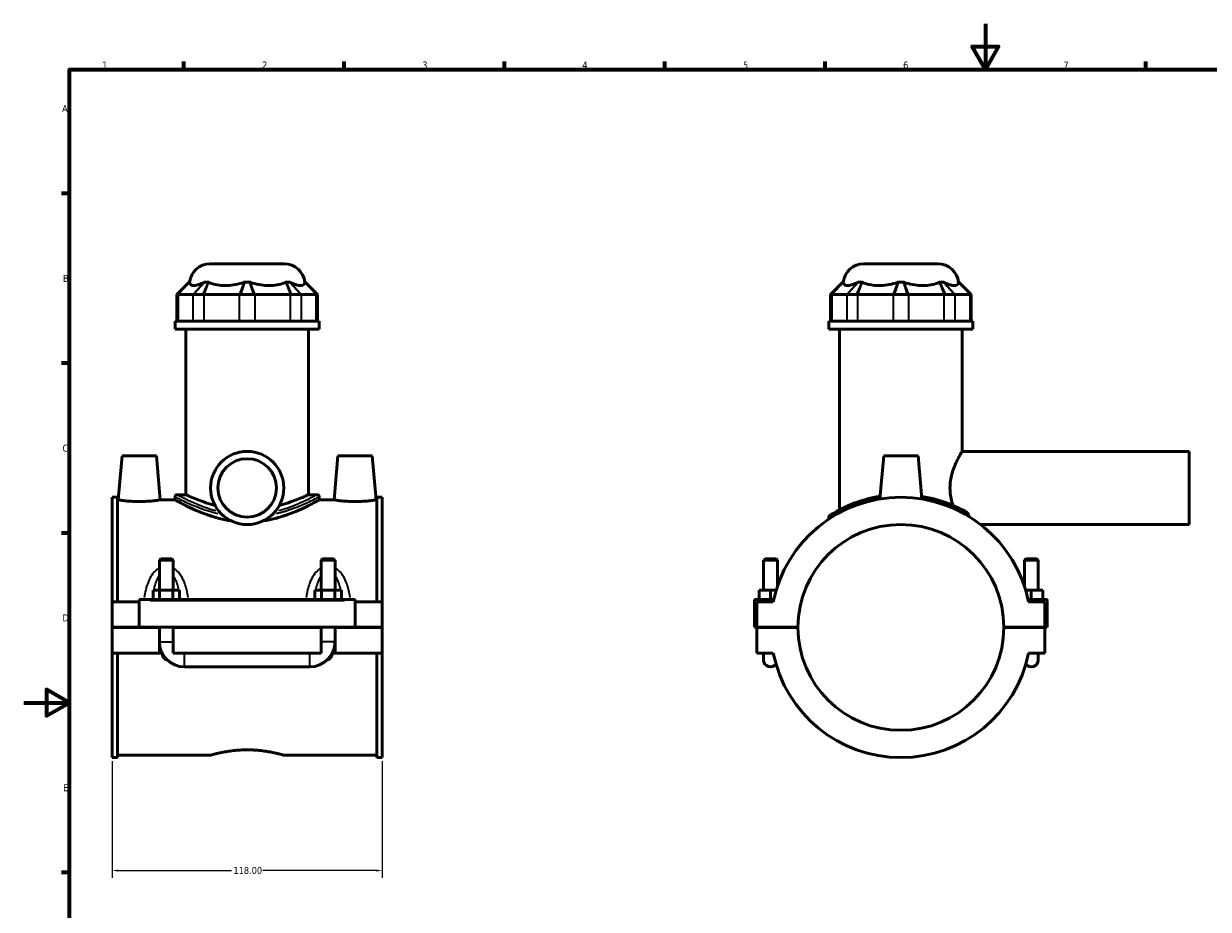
# Model space of a CAD drawing. Header units: millimetres. Extents: x 0 to 898, y -421 to 956.
# Tile 4 of 7: x 0 to 518, y 207 to 594. Entities that reach past the tile are written whole.
import ezdxf

# ---------------------------------------------------------------- set-up
doc = ezdxf.new("R2010")
doc.units = ezdxf.units.MM
for name, color, linetype, lineweight in [('Border (ANSI)', 7, 'Continuous', 70), ('Dimension (ANSI)', 7, 'Continuous', 25), ('Visible (ANSI)', 7, 'Continuous', 50), ('Visible Narrow (ANSI)', 7, 'Continuous', 35)]:
    doc.layers.add(name, color=color, linetype=linetype, lineweight=lineweight)
doc.styles.add('Note Text (ANSI)', font='tahoma.ttf')
doc.dimstyles.new('Default - mm (ANSI)', dxfattribs={"dimtxt": 3.048, "dimasz": 2.5, "dimexe": 3.175, "dimexo": 1.6002, "dimgap": 0.8, "dimtad": 0, "dimtoh": 1, "dimrnd": 1e-08, "dimzin": 4, "dimdsep": 46, "dimtxsty": 'Note Text (ANSI)', "dimcen": 0.09, "dimdle": 10, "dimclrd": 256, "dimclre": 256, "dimclrt": 230, "dimadec": 1, "dimazin": 1, "dimtfac": 1, "dimtofl": 0, "dimtmove": 0, "dimatfit": 3, "dimfxl": 1, "dimtolj": 1, "dimtzin": 4, "dimlwd": -1, "dimlwe": -1, "dimarcsym": 0})

# ---------------------------------------------------------------- blocks, each defined once
blk = doc.blocks.new('Borders Default Border')
at = {"layer": 'Border (ANSI)'}
for p, q in [((70.08, 574), (70.08, 577.45)), ((140.17, 574), (140.17, 577.45)), ((210.25, 574), (210.25, 577.45)), ((280.33, 574), (280.33, 577.45)), ((350.42, 574), (350.42, 577.45)), ((490.58, 574), (490.58, 577.45)), ((20, 519.75), (16.55, 519.75)), ((20, 445.5), (16.55, 445.5)), ((20, 371.25), (16.55, 371.25)), ((20, 222.75), (16.55, 222.75))]:
    blk.add_line(p, q, dxfattribs=at)
at = {"layer": 'Border (ANSI)', "flags": 128}
for points in [[(420.5, 594), (420.5, 574), (414.73, 584), (426.27, 584), (420.5, 574)], [(20, 20), (20, 574), (821, 574), (821, 20), (20, 20)], [(0, 297), (20, 297), (10, 302.77), (10, 291.23), (20, 297)]]:
    blk.add_lwpolyline(points, dxfattribs=at)
at = {"layer": 'Border (ANSI)', "color": 230, "true_color": 0xff0080, "char_height": 3.05, "attachment_point": 7, "style": 'Note Text (ANSI)'}
for s, insert in [('1', (34.35, 574.4)), ('2', (104.2, 574.4)), ('3', (174.26, 574.34)), ('4', (244.23, 574.4)), ('5', (314.48, 574.34)), ('6', (384.49, 574.34)), ('7', (454.6, 574.4)), ('A', (16.78, 555.35)), ('B', (17.15, 481.1)), ('C', (16.95, 406.8)), ('D', (16.96, 332.6)), ('E', (17.21, 258.35))]:
    blk.add_mtext(s, dxfattribs=dict(at, insert=insert))
blk = doc.blocks.new('*D8')
at = {"layer": 'Defpoints', "color": 0, "transparency": 16777216}
for p in [(38.72, 273.05), (156.72, 273.05), (156.72, 223.63)]:
    blk.add_point(p, dxfattribs=at)
at = {"layer": 'Dimension (ANSI)', "transparency": 16777216}
for p, q in [((38.72, 271.45), (38.72, 220.45)), ((156.72, 271.45), (156.72, 220.45)), ((41.22, 223.63), (90.88, 223.63)), ((154.22, 223.63), (104.56, 223.63))]:
    blk.add_line(p, q, dxfattribs=at)
for points in [[(41.22, 224.05), (41.22, 223.21), (38.72, 223.63)], [(154.22, 224.05), (154.22, 223.21), (156.72, 223.63)]]:
    blk.add_solid(points, dxfattribs=at)
at = {"layer": 'Dimension (ANSI)', "color": 230, "true_color": 0xff0080, "transparency": 16777216, "insert": (91.68, 225.22), "char_height": 3.048, "attachment_point": 1, "style": 'Note Text (ANSI)'}
blk.add_mtext('\\A1;118.00', dxfattribs=at)

msp = doc.modelspace()

# ---------------------------------------------------------------- linework, layer by layer
at = {"layer": 'Visible (ANSI)'}
for p, q in [((81.457, 488.965), (113.973, 488.965)), ((367.273, 488.965), (399.789, 488.965)), ((72.357, 480.985), (66.957, 475.585)), ((72.357, 480.985), (72.541, 480.985)), ((79.111, 480.985), (80.718, 480.985)), ((96.579, 480.985), (98.852, 480.985)), ((114.713, 480.985), (116.32, 480.985)), ((122.89, 480.985), (123.074, 480.985)), ((123.074, 480.985), (128.474, 475.585)), ((358.173, 480.985), (352.773, 475.585)), ((358.173, 480.985), (358.357, 480.985)), ((364.927, 480.985), (366.534, 480.985)), ((382.395, 480.985), (384.668, 480.985)), ((400.529, 480.985), (402.136, 480.985)), ((408.706, 480.985), (408.89, 480.985)), ((408.89, 480.985), (414.29, 475.585)), ((67.417, 475.585), (66.957, 475.585)), ((66.957, 475.585), (66.957, 463.885)), ((67.642, 475.585), (74.015, 475.585)), ((78.3, 475.585), (74.282, 475.585)), ((78.886, 475.585), (94.271, 475.585)), ((100.557, 475.585), (94.874, 475.585)), ((101.159, 475.585), (116.545, 475.585)), ((121.148, 475.585), (117.13, 475.585)), ((121.416, 475.585), (127.789, 475.585)), ((128.474, 475.585), (128.013, 475.585)), ((128.474, 475.585), (128.474, 463.885)), ((353.233, 475.585), (352.773, 475.585)), ((352.773, 475.585), (352.773, 463.885)), ((353.458, 475.585), (359.831, 475.585)), ((364.116, 475.585), (360.098, 475.585)), ((364.702, 475.585), (380.087, 475.585)), ((386.373, 475.585), (380.69, 475.585)), ((386.975, 475.585), (402.361, 475.585)), ((406.964, 475.585), (402.946, 475.585)), ((407.232, 475.585), (413.605, 475.585)), ((414.29, 475.585), (413.829, 475.585)), ((414.29, 475.585), (414.29, 463.885)), ((129.215, 463.885), (66.215, 463.885)), ((66.215, 460.465), (66.215, 463.885)), ((129.215, 460.465), (129.215, 463.885)), ((415.031, 463.885), (352.031, 463.885)), ((352.031, 460.465), (352.031, 463.885)), ((415.031, 460.465), (415.031, 463.885)), ((129.215, 460.465), (66.215, 460.465)), ((70.94, 387.997), (70.94, 460.465)), ((124.49, 387.997), (124.49, 460.465)), ((415.031, 460.465), (352.031, 460.465)), ((356.756, 381.451), (356.756, 460.465)), ((410.306, 406.965), (410.306, 460.465)), ((43.015, 404.965), (41.336, 385.765)), ((58.015, 404.965), (43.015, 404.965)), ((58.015, 404.965), (59.695, 385.765)), ((137.415, 404.965), (135.736, 385.765)), ((137.415, 404.965), (152.415, 404.965)), ((152.415, 404.965), (154.095, 385.765)), ((376.031, 404.965), (374.384, 386.142)), ((391.031, 404.965), (376.031, 404.965)), ((391.031, 404.965), (392.678, 386.142)), ((410.306, 406.965), (509.531, 406.965)), ((509.531, 374.965), (509.531, 406.965)), ((38.715, 386.881), (38.715, 341.215)), ((38.715, 386.881), (41.075, 386.881)), ((41.075, 341.215), (41.075, 386.881)), ((41.336, 385.765), (41.075, 385.765)), ((66.215, 385.765), (59.695, 385.765)), ((66.215, 387.097), (66.215, 385.765)), ((67.115, 387.997), (70.94, 387.997)), ((124.49, 387.997), (128.315, 387.997)), ((129.215, 387.097), (129.215, 385.765)), ((135.736, 385.765), (129.215, 385.765)), ((154.355, 385.765), (154.095, 385.765)), ((154.355, 341.215), (154.355, 386.881)), ((154.355, 386.881), (156.715, 386.881)), ((156.715, 386.881), (156.715, 341.215)), ((352.031, 378.212), (352.031, 377.37)), ((418.38, 374.965), (509.531, 374.965)), ((59.915, 360.015), (59.315, 359.415)), ((65.315, 359.415), (59.315, 359.415)), ((59.315, 359.415), (59.315, 346.215)), ((59.915, 360.015), (64.715, 360.015)), ((64.715, 360.015), (65.315, 359.415)), ((65.315, 359.415), (65.315, 346.215)), ((130.715, 360.015), (130.115, 359.415)), ((136.115, 359.415), (130.115, 359.415)), ((130.115, 346.215), (130.115, 359.415)), ((130.715, 360.015), (135.515, 360.015)), ((135.515, 360.015), (136.115, 359.415)), ((136.115, 346.215), (136.115, 359.415)), ((324.131, 360.015), (323.531, 359.415)), ((323.531, 359.415), (329.531, 359.415)), ((323.531, 346.215), (323.531, 359.415)), ((328.931, 360.015), (324.131, 360.015)), ((328.931, 360.015), (329.531, 359.415)), ((329.531, 347.95), (329.531, 359.415)), ((438.131, 360.015), (437.531, 359.415)), ((443.531, 359.415), (437.531, 359.415)), ((437.531, 359.415), (437.531, 347.95)), ((438.131, 360.015), (442.931, 360.015)), ((442.931, 360.015), (443.531, 359.415)), ((443.531, 359.415), (443.531, 346.215)), ((50.515, 341.715), (50.515, 342.215)), ((144.915, 342.215), (50.515, 342.215)), ((56.542, 342.215), (56.542, 346.215)), ((56.542, 346.215), (59.429, 346.215)), ((59.429, 342.215), (59.429, 346.215)), ((59.429, 346.215), (65.202, 346.215)), ((65.202, 342.215), (65.202, 346.215)), ((65.202, 346.215), (68.089, 346.215)), ((68.089, 342.215), (68.089, 346.215)), ((127.342, 346.215), (130.229, 346.215)), ((127.342, 342.215), (127.342, 346.215)), ((130.229, 342.215), (130.229, 346.215)), ((130.229, 346.215), (136.002, 346.215)), ((136.002, 342.215), (136.002, 346.215)), ((136.002, 346.215), (138.889, 346.215)), ((138.889, 342.215), (138.889, 346.215)), ((144.915, 342.215), (144.915, 341.715)), ((319.531, 342.215), (327.949, 342.215)), ((319.531, 330.015), (319.531, 342.215)), ((326.531, 346.215), (321.531, 346.215)), ((321.531, 342.215), (321.531, 346.215)), ((328.984, 346.215), (326.531, 346.215)), ((326.531, 342.215), (326.531, 346.215)), ((438.078, 346.215), (440.531, 346.215)), ((447.031, 342.215), (439.113, 342.215)), ((440.531, 342.215), (440.531, 346.215)), ((440.531, 346.215), (445.531, 346.215)), ((445.531, 342.215), (445.531, 346.215)), ((50.515, 341.215), (38.715, 341.215)), ((38.715, 330.015), (38.715, 341.215)), ((50.515, 330.015), (50.515, 341.715)), ((144.915, 341.715), (144.915, 330.015)), ((156.715, 341.215), (144.915, 341.215)), ((156.715, 341.215), (156.715, 330.015)), ((327.738, 341.215), (320.531, 341.215)), ((320.531, 341.215), (320.531, 330.015)), ((446.531, 341.215), (439.324, 341.215)), ((446.531, 330.015), (446.531, 341.215)), ((447.531, 330.015), (447.531, 341.715)), ((38.715, 330.015), (50.515, 330.015)), ((38.715, 318.715), (38.715, 329.915)), ((59.315, 329.915), (38.715, 329.915)), ((144.915, 330.015), (50.515, 330.015)), ((59.315, 330.015), (59.315, 329.915)), ((59.315, 318.715), (59.315, 329.915)), ((65.315, 330.015), (65.315, 329.915)), ((65.315, 329.915), (65.315, 318.715)), ((130.115, 329.915), (65.315, 329.915)), ((130.115, 329.915), (130.115, 330.015)), ((130.115, 318.715), (130.115, 329.915)), ((136.115, 329.915), (136.115, 330.015)), ((136.115, 329.915), (136.115, 318.715)), ((156.715, 329.915), (136.115, 329.915)), ((144.915, 330.015), (156.715, 330.015)), ((156.715, 329.915), (156.715, 318.715)), ((320.531, 330.015), (319.531, 330.015)), ((320.531, 330.015), (338.531, 330.015)), ((320.531, 329.915), (320.531, 318.715)), ((338.531, 329.915), (320.531, 329.915)), ((323.531, 329.915), (323.531, 330.015)), ((329.531, 329.915), (329.531, 330.015)), ((428.531, 330.015), (446.531, 330.015)), ((446.531, 329.915), (428.531, 329.915)), ((437.531, 330.015), (437.531, 329.915)), ((443.531, 330.015), (443.531, 329.915)), ((446.531, 330.015), (447.531, 330.015)), ((446.531, 318.715), (446.531, 329.915)), ((59.315, 318.715), (38.715, 318.715)), ((38.715, 318.715), (38.715, 273.049)), ((41.075, 273.049), (41.075, 318.715)), ((60.415, 318.715), (59.315, 318.715)), ((60.445, 318.715), (60.415, 318.715)), ((60.517, 318.715), (60.445, 318.715)), ((130.115, 318.715), (65.315, 318.715)), ((134.985, 318.715), (134.913, 318.715)), ((135.015, 318.715), (134.985, 318.715)), ((136.115, 318.715), (135.015, 318.715)), ((156.715, 318.715), (136.115, 318.715)), ((154.355, 273.049), (154.355, 318.715)), ((156.715, 318.715), (156.715, 273.049)), ((320.531, 318.715), (327.738, 318.715)), ((323.531, 318.715), (323.531, 315.715)), ((439.324, 318.715), (446.531, 318.715)), ((443.531, 315.715), (443.531, 318.715)), ((70.315, 312.715), (125.115, 312.715)), ((38.715, 273.049), (41.075, 273.049)), ((82.035, 274.165), (41.075, 274.165)), ((154.355, 274.165), (113.395, 274.165)), ((154.355, 273.049), (156.715, 273.049))]:
    msp.add_line(p, q, dxfattribs=at)
for radius in [16, 12.8]:
    msp.add_circle((97.715, 390.965), radius, dxfattribs=at)
for centre, radius, start, end in [((81.457, 479.965), 9, 90, 173.4925), ((113.973, 479.965), 9, 6.5075, 90), ((367.273, 479.965), 9, 90, 173.4925), ((399.789, 479.965), 9, 6.5075, 90), ((67.115, 387.097), 0.9, 90, 180), ((128.315, 387.097), 0.9, 0, 90), ((383.531, 329.965), 56.916, 11.40014, 168.59986), ((352.931, 378.212), 0.9, 122.38473, 180), ((383.531, 329.965), 45, 0.06366, 179.93634), ((447.031, 341.715), 0.5, 0, 90), ((383.531, 329.965), 45, 180.06366, 359.93634), ((70.315, 323.715), 11, 180, 270), ((125.115, 323.715), 11, 270, 0), ((383.531, 329.965), 56.916, 191.40014, 348.59986), ((326.531, 315.715), 3, 180, 322.99024), ((440.531, 315.715), 3, 217.00976, 0)]:
    msp.add_arc(centre, radius, start, end, dxfattribs=at)
for points in [[(72.541, 480.985), (72.542, 480.957), (72.543, 480.926), (72.545, 480.892)], [(78.918, 480.892), (78.981, 480.926), (79.046, 480.957), (79.111, 480.985)], [(80.718, 480.985), (80.784, 480.957), (80.85, 480.926), (80.916, 480.892)], [(96.302, 480.892), (96.394, 480.926), (96.486, 480.957), (96.579, 480.985)], [(98.852, 480.985), (98.944, 480.957), (99.037, 480.926), (99.129, 480.892)], [(114.514, 480.892), (114.58, 480.926), (114.646, 480.957), (114.713, 480.985)], [(116.32, 480.985), (116.385, 480.957), (116.449, 480.926), (116.513, 480.892)], [(122.886, 480.892), (122.887, 480.926), (122.889, 480.957), (122.89, 480.985)], [(358.357, 480.985), (358.358, 480.957), (358.359, 480.926), (358.361, 480.892)], [(364.734, 480.892), (364.797, 480.926), (364.862, 480.957), (364.927, 480.985)], [(366.534, 480.985), (366.6, 480.957), (366.666, 480.926), (366.732, 480.892)], [(382.118, 480.892), (382.21, 480.926), (382.302, 480.957), (382.395, 480.985)], [(384.668, 480.985), (384.76, 480.957), (384.853, 480.926), (384.945, 480.892)], [(400.33, 480.892), (400.396, 480.926), (400.462, 480.957), (400.529, 480.985)], [(402.136, 480.985), (402.201, 480.957), (402.265, 480.926), (402.329, 480.892)], [(408.702, 480.892), (408.703, 480.926), (408.705, 480.957), (408.706, 480.985)], [(413.437, 378.391), (413.303, 378.71), (413.166, 379.045), (413.031, 379.391)]]:
    msp.add_open_spline(points, degree=3, dxfattribs=at)
for points, knots in [([(72.545, 480.892), (72.551, 480.771), (72.567, 480.661), (72.674, 480.204), (72.88, 479.91), (73.51, 479.53), (73.933, 479.445), (74.394, 479.445), (74.854, 479.445), (75.436, 479.53), (76.767, 479.91), (77.517, 480.204), (78.468, 480.661), (78.688, 480.771), (78.918, 480.892)], [5.4257239, 5.4257239, 5.4257239, 5.4257239, 5.5225521, 5.5225521, 5.8835015, 5.8835015, 6.2444508, 6.2444508, 6.2444508, 6.6054001, 6.6054001, 6.9663495, 6.9663495, 7.0631777, 7.0631777, 7.0631777, 7.0631777]), ([(80.916, 480.892), (81.154, 480.771), (81.397, 480.661), (82.499, 480.204), (83.54, 479.91), (85.763, 479.53), (86.944, 479.445), (88.055, 479.445), (89.167, 479.445), (90.413, 479.53), (92.926, 479.91), (94.192, 480.204), (95.644, 480.661), (95.972, 480.771), (96.302, 480.892)], [5.4257239, 5.4257239, 5.4257239, 5.4257239, 5.5225521, 5.5225521, 5.8835015, 5.8835015, 6.2444508, 6.2444508, 6.2444508, 6.6054001, 6.6054001, 6.9663495, 6.9663495, 7.0631777, 7.0631777, 7.0631777, 7.0631777]), ([(99.129, 480.892), (99.459, 480.771), (99.786, 480.661), (101.238, 480.204), (102.505, 479.91), (105.017, 479.53), (106.264, 479.445), (107.375, 479.445), (108.487, 479.445), (109.668, 479.53), (111.89, 479.91), (112.931, 480.204), (114.033, 480.661), (114.276, 480.771), (114.514, 480.892)], [5.4257239, 5.4257239, 5.4257239, 5.4257239, 5.5225521, 5.5225521, 5.8835015, 5.8835015, 6.2444508, 6.2444508, 6.2444508, 6.6054001, 6.6054001, 6.9663495, 6.9663495, 7.0631777, 7.0631777, 7.0631777, 7.0631777]), ([(116.513, 480.892), (116.742, 480.771), (116.962, 480.661), (117.913, 480.204), (118.663, 479.91), (119.994, 479.53), (120.576, 479.445), (121.037, 479.445), (121.497, 479.445), (121.921, 479.53), (122.551, 479.91), (122.757, 480.204), (122.864, 480.661), (122.88, 480.771), (122.886, 480.892)], [5.4257239, 5.4257239, 5.4257239, 5.4257239, 5.5225521, 5.5225521, 5.8835015, 5.8835015, 6.2444508, 6.2444508, 6.2444508, 6.6054001, 6.6054001, 6.9663495, 6.9663495, 7.0631777, 7.0631777, 7.0631777, 7.0631777]), ([(358.361, 480.892), (358.367, 480.771), (358.383, 480.661), (358.49, 480.204), (358.696, 479.91), (359.326, 479.53), (359.749, 479.445), (360.21, 479.445), (360.67, 479.445), (361.252, 479.53), (362.583, 479.91), (363.333, 480.204), (364.284, 480.661), (364.504, 480.771), (364.734, 480.892)], [5.4257239, 5.4257239, 5.4257239, 5.4257239, 5.5225521, 5.5225521, 5.8835015, 5.8835015, 6.2444508, 6.2444508, 6.2444508, 6.6054001, 6.6054001, 6.9663495, 6.9663495, 7.0631777, 7.0631777, 7.0631777, 7.0631777]), ([(366.732, 480.892), (366.97, 480.771), (367.213, 480.661), (368.315, 480.204), (369.356, 479.91), (371.579, 479.53), (372.76, 479.445), (373.871, 479.445), (374.983, 479.445), (376.229, 479.53), (378.742, 479.91), (380.008, 480.204), (381.46, 480.661), (381.788, 480.771), (382.118, 480.892)], [5.4257239, 5.4257239, 5.4257239, 5.4257239, 5.5225521, 5.5225521, 5.8835015, 5.8835015, 6.2444508, 6.2444508, 6.2444508, 6.6054001, 6.6054001, 6.9663495, 6.9663495, 7.0631777, 7.0631777, 7.0631777, 7.0631777]), ([(384.945, 480.892), (385.275, 480.771), (385.602, 480.661), (387.054, 480.204), (388.32, 479.91), (390.833, 479.53), (392.08, 479.445), (393.191, 479.445), (394.303, 479.445), (395.484, 479.53), (397.706, 479.91), (398.747, 480.204), (399.849, 480.661), (400.092, 480.771), (400.33, 480.892)], [5.4257239, 5.4257239, 5.4257239, 5.4257239, 5.5225521, 5.5225521, 5.8835015, 5.8835015, 6.2444508, 6.2444508, 6.2444508, 6.6054001, 6.6054001, 6.9663495, 6.9663495, 7.0631777, 7.0631777, 7.0631777, 7.0631777]), ([(402.329, 480.892), (402.558, 480.771), (402.778, 480.661), (403.729, 480.204), (404.479, 479.91), (405.81, 479.53), (406.392, 479.445), (406.853, 479.445), (407.313, 479.445), (407.736, 479.53), (408.367, 479.91), (408.573, 480.204), (408.68, 480.661), (408.696, 480.771), (408.702, 480.892)], [5.4257239, 5.4257239, 5.4257239, 5.4257239, 5.5225521, 5.5225521, 5.8835015, 5.8835015, 6.2444508, 6.2444508, 6.2444508, 6.6054001, 6.6054001, 6.9663495, 6.9663495, 7.0631777, 7.0631777, 7.0631777, 7.0631777]), ([(67.417, 475.585), (67.451, 475.585), (67.487, 475.585), (67.562, 475.585), (67.601, 475.585), (67.642, 475.585)], [0.321198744, 0.321198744, 0.321198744, 0.321198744, 0.356948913, 0.356948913, 0.392699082, 0.392699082, 0.392699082, 0.392699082]), ([(74.015, 475.585), (74.056, 475.585), (74.099, 475.585), (74.188, 475.585), (74.234, 475.585), (74.282, 475.585)], [-0.392699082, -0.392699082, -0.392699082, -0.392699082, -0.356948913, -0.356948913, -0.321198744, -0.321198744, -0.321198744, -0.321198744]), ([(78.3, 475.585), (78.396, 475.585), (78.493, 475.585), (78.688, 475.585), (78.786, 475.585), (78.886, 475.585)], [0.321198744, 0.321198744, 0.321198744, 0.321198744, 0.356948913, 0.356948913, 0.392699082, 0.392699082, 0.392699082, 0.392699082]), ([(94.271, 475.585), (94.37, 475.585), (94.47, 475.585), (94.671, 475.585), (94.772, 475.585), (94.874, 475.585)], [-0.392699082, -0.392699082, -0.392699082, -0.392699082, -0.356948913, -0.356948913, -0.321198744, -0.321198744, -0.321198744, -0.321198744]), ([(100.557, 475.585), (100.658, 475.585), (100.76, 475.585), (100.961, 475.585), (101.06, 475.585), (101.159, 475.585)], [0.321198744, 0.321198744, 0.321198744, 0.321198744, 0.356948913, 0.356948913, 0.392699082, 0.392699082, 0.392699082, 0.392699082]), ([(116.545, 475.585), (116.644, 475.585), (116.742, 475.585), (116.938, 475.585), (117.034, 475.585), (117.13, 475.585)], [-0.392699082, -0.392699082, -0.392699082, -0.392699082, -0.356948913, -0.356948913, -0.321198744, -0.321198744, -0.321198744, -0.321198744]), ([(121.148, 475.585), (121.196, 475.585), (121.243, 475.585), (121.332, 475.585), (121.375, 475.585), (121.416, 475.585)], [0.321198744, 0.321198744, 0.321198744, 0.321198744, 0.356948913, 0.356948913, 0.392699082, 0.392699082, 0.392699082, 0.392699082]), ([(127.789, 475.585), (127.83, 475.585), (127.869, 475.585), (127.944, 475.585), (127.98, 475.585), (128.013, 475.585)], [-0.392699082, -0.392699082, -0.392699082, -0.392699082, -0.356948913, -0.356948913, -0.321198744, -0.321198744, -0.321198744, -0.321198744]), ([(353.233, 475.585), (353.267, 475.585), (353.303, 475.585), (353.378, 475.585), (353.417, 475.585), (353.458, 475.585)], [0.321198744, 0.321198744, 0.321198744, 0.321198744, 0.356948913, 0.356948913, 0.392699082, 0.392699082, 0.392699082, 0.392699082]), ([(359.831, 475.585), (359.872, 475.585), (359.915, 475.585), (360.004, 475.585), (360.05, 475.585), (360.098, 475.585)], [-0.392699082, -0.392699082, -0.392699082, -0.392699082, -0.356948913, -0.356948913, -0.321198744, -0.321198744, -0.321198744, -0.321198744]), ([(364.116, 475.585), (364.212, 475.585), (364.309, 475.585), (364.504, 475.585), (364.602, 475.585), (364.702, 475.585)], [0.321198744, 0.321198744, 0.321198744, 0.321198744, 0.356948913, 0.356948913, 0.392699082, 0.392699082, 0.392699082, 0.392699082]), ([(380.087, 475.585), (380.186, 475.585), (380.286, 475.585), (380.487, 475.585), (380.588, 475.585), (380.69, 475.585)], [-0.392699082, -0.392699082, -0.392699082, -0.392699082, -0.356948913, -0.356948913, -0.321198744, -0.321198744, -0.321198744, -0.321198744]), ([(386.373, 475.585), (386.474, 475.585), (386.575, 475.585), (386.776, 475.585), (386.876, 475.585), (386.975, 475.585)], [0.321198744, 0.321198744, 0.321198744, 0.321198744, 0.356948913, 0.356948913, 0.392699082, 0.392699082, 0.392699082, 0.392699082]), ([(402.361, 475.585), (402.46, 475.585), (402.558, 475.585), (402.753, 475.585), (402.85, 475.585), (402.946, 475.585)], [-0.392699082, -0.392699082, -0.392699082, -0.392699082, -0.356948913, -0.356948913, -0.321198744, -0.321198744, -0.321198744, -0.321198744]), ([(406.964, 475.585), (407.012, 475.585), (407.059, 475.585), (407.148, 475.585), (407.191, 475.585), (407.232, 475.585)], [0.321198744, 0.321198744, 0.321198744, 0.321198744, 0.356948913, 0.356948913, 0.392699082, 0.392699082, 0.392699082, 0.392699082]), ([(413.605, 475.585), (413.646, 475.585), (413.685, 475.585), (413.76, 475.585), (413.796, 475.585), (413.829, 475.585)], [-0.392699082, -0.392699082, -0.392699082, -0.392699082, -0.356948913, -0.356948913, -0.321198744, -0.321198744, -0.321198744, -0.321198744]), ([(406.314, 383.338), (406.16, 383.8), (406.012, 384.278), (405.605, 385.746), (405.381, 386.775), (405.078, 388.865), (405, 389.926), (405, 392.005), (405.078, 393.066), (405.381, 395.156), (405.605, 396.184), (406.42, 399.122), (407.148, 400.883), (408.122, 402.973), (408.451, 403.628), (409.063, 404.794), (409.345, 405.303), (409.813, 406.129), (409.998, 406.445), (410.245, 406.864), (410.306, 406.965), (410.306, 406.965)], [4.1932825, 4.1932825, 4.1932825, 4.1932825, 4.3490975, 4.3490975, 4.6608742, 4.6608742, 4.9726508, 4.9726508, 5.2844275, 5.2844275, 5.5962042, 5.5962042, 6.2197575, 6.2197575, 6.5295622, 6.5295622, 6.8393669, 6.8393669, 7.1491716, 7.1491716, 7.4589763, 7.4589763, 7.4589763, 7.4589763]), ([(50.515, 384.994), (49.355, 384.994), (48.12, 385.035), (45.854, 385.182), (44.823, 385.286), (43.199, 385.479), (42.496, 385.582), (41.565, 385.726), (41.336, 385.765), (41.336, 385.765)], [2.7820433, 2.7820433, 2.7820433, 2.7820433, 3.1300999, 3.1300999, 3.4781564, 3.4781564, 3.8256107, 3.8256107, 4.173065, 4.173065, 4.173065, 4.173065]), ([(59.695, 385.765), (59.695, 385.765), (59.466, 385.726), (58.534, 385.582), (57.832, 385.479), (56.208, 385.286), (55.177, 385.182), (52.91, 385.035), (51.675, 384.994), (50.515, 384.994)], [6.9551083, 6.9551083, 6.9551083, 6.9551083, 7.3025625, 7.3025625, 7.6500168, 7.6500168, 7.9980734, 7.9980734, 8.3461299, 8.3461299, 8.3461299, 8.3461299]), ([(90.79, 376.542), (88.993, 376.809), (87.225, 377.175), (83.601, 378.102), (81.763, 378.683), (78.371, 379.896), (76.818, 380.528), (74.072, 381.723), (72.778, 382.332), (70.482, 383.464), (69.479, 383.986), (67.856, 384.852), (67.234, 385.195), (66.414, 385.652), (66.215, 385.765), (66.215, 385.765)], [0.6853283, 0.6853283, 0.6853283, 0.6853283, 1.2218167, 1.2218167, 1.8327251, 1.8327251, 2.4436335, 2.4436335, 3.0516077, 3.0516077, 3.659582, 3.659582, 4.2675563, 4.2675563, 4.8755305, 4.8755305, 4.8755305, 4.8755305]), ([(83.65, 383.338), (83.34, 383.42), (83.035, 383.503), (81.286, 383.991), (79.958, 384.416), (77.609, 385.227), (76.504, 385.642), (74.547, 386.417), (73.695, 386.775), (72.321, 387.37), (71.797, 387.606), (71.106, 387.92), (70.94, 387.997), (70.94, 387.997)], [1.433732, 1.433732, 1.433732, 1.433732, 1.5400927, 1.5400927, 2.053457, 2.053457, 2.565848, 2.565848, 3.0782389, 3.0782389, 3.5906299, 3.5906299, 4.1030209, 4.1030209, 4.1030209, 4.1030209]), ([(129.215, 385.765), (129.215, 385.765), (129.017, 385.652), (128.196, 385.195), (127.575, 384.852), (125.952, 383.986), (124.949, 383.464), (122.653, 382.332), (121.359, 381.723), (118.613, 380.528), (117.059, 379.896), (113.668, 378.683), (111.83, 378.102), (108.206, 377.175), (106.438, 376.809), (104.64, 376.542)], [14.6265916, 14.6265916, 14.6265916, 14.6265916, 15.2345658, 15.2345658, 15.8425401, 15.8425401, 16.4505144, 16.4505144, 17.0584886, 17.0584886, 17.669397, 17.669397, 18.2803054, 18.2803054, 18.8167938, 18.8167938, 18.8167938, 18.8167938]), ([(124.49, 387.997), (124.49, 387.997), (124.324, 387.92), (123.634, 387.606), (123.11, 387.37), (121.735, 386.775), (120.884, 386.417), (118.927, 385.642), (117.821, 385.227), (115.473, 384.416), (114.145, 383.991), (112.396, 383.503), (112.09, 383.42), (111.78, 383.338)], [12.3090626, 12.3090626, 12.3090626, 12.3090626, 12.8214536, 12.8214536, 13.3338446, 13.3338446, 13.8462356, 13.8462356, 14.3586265, 14.3586265, 14.8719908, 14.8719908, 14.9783515, 14.9783515, 14.9783515, 14.9783515]), ([(144.915, 384.994), (143.755, 384.994), (142.52, 385.035), (140.254, 385.182), (139.223, 385.286), (137.599, 385.479), (136.896, 385.582), (135.965, 385.726), (135.736, 385.765), (135.736, 385.765)], [0, 0, 0, 0, 0.3480565, 0.3480565, 0.6961131, 0.6961131, 1.0435674, 1.0435674, 1.3910217, 1.3910217, 1.3910217, 1.3910217]), ([(154.095, 385.765), (154.095, 385.765), (153.866, 385.726), (152.934, 385.582), (152.232, 385.479), (150.608, 385.286), (149.577, 385.182), (147.31, 385.035), (146.075, 384.994), (144.915, 384.994)], [4.173065, 4.173065, 4.173065, 4.173065, 4.5205192, 4.5205192, 4.8679735, 4.8679735, 5.2160301, 5.2160301, 5.5640866, 5.5640866, 5.5640866, 5.5640866]), ([(374.486, 387.286), (373.439, 387.122), (372.411, 386.931), (368.061, 386.002), (365.013, 385.035), (359.546, 382.897), (357.2, 381.716), (354.227, 380.076), (353.319, 379.516), (352.602, 379.069), (352.47, 378.985), (352.45, 378.972), (352.449, 378.972), (352.449, 378.972)], [15.4933307, 15.4933307, 15.4933307, 15.4933307, 15.8173627, 15.8173627, 16.9030687, 16.9030687, 18.0881584, 18.0881584, 18.9742966, 18.9742966, 19.4206239, 19.4206239, 19.4578477, 19.4578477, 19.4578477, 19.4578477]), ([(412.084, 380.487), (411.577, 380.774), (411, 381.089), (408.729, 382.274), (406.682, 383.241), (401.004, 385.416), (397.048, 386.572), (392.665, 387.274), (392.621, 387.281), (392.578, 387.288)], [10.9737834, 10.9737834, 10.9737834, 10.9737834, 11.3583031, 11.3583031, 12.3357838, 12.3357838, 13.6809996, 13.6809996, 13.6945224, 13.6945224, 13.6945224, 13.6945224]), ([(413.031, 379.391), (412.958, 379.576), (412.851, 379.763), (412.574, 380.114), (412.412, 380.268), (412.19, 380.424), (412.138, 380.457), (412.084, 380.487)], [-0.16138268, -0.16138268, -0.16138268, -0.16138268, -0.0912193, -0.0912193, -0.02027807, -0.02027807, 0, 0, 0, 0]), ([(62.536, 315.938), (62.462, 315.918), (62.387, 315.907), (62.23, 315.907), (62.139, 315.922), (61.965, 315.981), (61.883, 316.024), (61.554, 316.242), (61.333, 316.536), (60.931, 317.214), (60.762, 317.656), (60.555, 318.311), (60.498, 318.512), (60.445, 318.715)], [1.30509846, 1.30509846, 1.30509846, 1.30509846, 1.32652967, 1.32652967, 1.3521115, 1.3521115, 1.37769333, 1.37769333, 1.47156899, 1.47156899, 1.61925528, 1.61925528, 1.68341738, 1.68341738, 1.68341738, 1.68341738]), ([(134.985, 318.715), (134.933, 318.512), (134.876, 318.311), (134.669, 317.656), (134.499, 317.214), (134.098, 316.536), (133.876, 316.242), (133.547, 316.024), (133.465, 315.981), (133.292, 315.922), (133.201, 315.907), (133.044, 315.907), (132.968, 315.918), (132.895, 315.938)], [0.96964196, 0.96964196, 0.96964196, 0.96964196, 1.03380406, 1.03380406, 1.18149035, 1.18149035, 1.27536601, 1.27536601, 1.30094784, 1.30094784, 1.32652967, 1.32652967, 1.34796088, 1.34796088, 1.34796088, 1.34796088]), ([(82.035, 274.165), (82.035, 274.165), (82.131, 274.192), (82.53, 274.303), (82.834, 274.386), (83.636, 274.595), (84.134, 274.721), (85.284, 274.993), (85.935, 275.137), (87.321, 275.419), (88.104, 275.565), (89.811, 275.84), (90.735, 275.969), (92.665, 276.185), (93.673, 276.271), (95.703, 276.386), (96.725, 276.414), (97.715, 276.414)], [7.1293322, 7.1293322, 7.1293322, 7.1293322, 7.426354, 7.426354, 7.7233758, 7.7233758, 8.0203977, 8.0203977, 8.3174195, 8.3174195, 8.6145087, 8.6145087, 8.9115979, 8.9115979, 9.2086871, 9.2086871, 9.5057763, 9.5057763, 9.5057763, 9.5057763]), ([(97.715, 276.414), (98.706, 276.414), (99.728, 276.386), (101.758, 276.271), (102.766, 276.185), (104.696, 275.969), (105.619, 275.84), (107.326, 275.565), (108.11, 275.419), (109.496, 275.137), (110.147, 274.993), (111.296, 274.721), (111.795, 274.595), (112.596, 274.386), (112.901, 274.303), (113.3, 274.192), (113.395, 274.165), (113.395, 274.165)], [0, 0, 0, 0, 0.2970892, 0.2970892, 0.5941784, 0.5941784, 0.8912676, 0.8912676, 1.1883568, 1.1883568, 1.4853786, 1.4853786, 1.7824004, 1.7824004, 2.0794223, 2.0794223, 2.3764441, 2.3764441, 2.3764441, 2.3764441])]:
    msp.add_open_spline(points, degree=3, knots=knots, dxfattribs=at)
at = {"layer": 'Visible Narrow (ANSI)'}
for p, q in [((67.673, 475.855), (72.285, 480.715)), ((67.887, 475.851), (72.3, 480.627)), ((78.673, 480.627), (74.26, 475.851)), ((78.869, 480.715), (74.524, 475.855)), ((78.421, 475.855), (80.597, 480.715)), ((78.987, 475.851), (80.815, 480.627)), ((96.2, 480.627), (94.373, 475.851)), ((96.494, 480.715), (94.959, 475.855)), ((100.471, 475.855), (98.937, 480.715)), ((101.058, 475.851), (99.23, 480.627)), ((114.616, 480.627), (116.443, 475.851)), ((114.833, 480.715), (117.009, 475.855)), ((120.907, 475.855), (116.561, 480.715)), ((121.171, 475.851), (116.758, 480.627)), ((123.131, 480.627), (127.544, 475.851)), ((123.146, 480.715), (127.757, 475.855)), ((353.489, 475.855), (358.101, 480.715)), ((353.703, 475.851), (358.116, 480.627)), ((364.488, 480.627), (360.076, 475.851)), ((364.685, 480.715), (360.339, 475.855)), ((364.237, 475.855), (366.413, 480.715)), ((364.803, 475.851), (366.631, 480.627)), ((382.016, 480.627), (380.189, 475.851)), ((382.309, 480.715), (380.775, 475.855)), ((386.287, 475.855), (384.753, 480.715)), ((386.874, 475.851), (385.046, 480.627)), ((400.432, 480.627), (402.259, 475.851)), ((400.649, 480.715), (402.825, 475.855)), ((406.723, 475.855), (402.377, 480.715)), ((406.987, 475.851), (402.574, 480.627)), ((408.947, 480.627), (413.359, 475.851)), ((408.962, 480.715), (413.573, 475.855)), ((67.642, 464.47), (67.642, 475)), ((74.015, 475), (74.015, 464.47)), ((78.886, 464.47), (78.886, 475)), ((94.271, 475), (94.271, 464.47)), ((101.159, 464.47), (101.159, 475)), ((116.545, 475), (116.545, 464.47)), ((121.416, 464.47), (121.416, 475)), ((127.789, 475), (127.789, 464.47)), ((353.458, 464.47), (353.458, 475)), ((359.831, 475), (359.831, 464.47)), ((364.702, 464.47), (364.702, 475)), ((380.087, 475), (380.087, 464.47)), ((386.975, 464.47), (386.975, 475)), ((402.361, 475), (402.361, 464.47)), ((407.232, 464.47), (407.232, 475)), ((413.605, 475), (413.605, 464.47)), ((55.235, 341.715), (140.195, 341.715)), ((59.352, 323.715), (65.278, 323.715)), ((136.078, 323.715), (130.152, 323.715)), ((70.315, 312.752), (70.315, 318.678)), ((125.115, 312.752), (125.115, 318.678))]:
    msp.add_line(p, q, dxfattribs=at)
for points, knots in [([(66.278, 387.064), (66.435, 386.982), (66.888, 386.747), (68.979, 385.694), (71.282, 384.556), (76.446, 382.415), (78.984, 381.463), (82.805, 380.331), (83.837, 380.05), (84.899, 379.792)], [-14.4054836, -14.4054836, -14.4054836, -14.4054836, -13.6809996, -13.6809996, -12.3357838, -12.3357838, -11.3583031, -11.3583031, -11.0135234, -11.0135234, -11.0135234, -11.0135234]), ([(84.012, 380.91), (83.417, 381.075), (82.834, 381.247), (79.52, 382.274), (77.054, 383.241), (72.037, 385.416), (69.8, 386.572), (67.761, 387.645), (67.319, 387.885), (67.171, 387.966)], [11.1547905, 11.1547905, 11.1547905, 11.1547905, 11.3583031, 11.3583031, 12.3357838, 12.3357838, 13.6809996, 13.6809996, 14.4129187, 14.4129187, 14.4129187, 14.4129187]), ([(110.532, 379.792), (110.819, 379.862), (111.105, 379.934), (112.556, 380.308), (113.684, 380.634), (118.087, 382.023), (120.974, 383.203), (125.526, 385.227), (127.22, 386.077), (128.71, 386.834), (129.027, 386.998), (129.152, 387.063)], [-27.9021778, -27.9021778, -27.9021778, -27.9021778, -27.8088186, -27.8088186, -27.4235798, -27.4235798, -26.2407379, -26.2407379, -25.0932542, -25.0932542, -24.5101888, -24.5101888, -24.5101888, -24.5101888]), ([(128.259, 387.965), (128.14, 387.901), (127.831, 387.734), (126.377, 386.961), (124.731, 386.097), (120.31, 384.042), (117.505, 382.843), (113.359, 381.476), (112.404, 381.184), (111.419, 380.91)], [24.502754, 24.502754, 24.502754, 24.502754, 25.0932542, 25.0932542, 26.2407379, 26.2407379, 27.4235798, 27.4235798, 27.7609166, 27.7609166, 27.7609166, 27.7609166]), ([(352.099, 378.253), (352.163, 378.293), (352.274, 378.361), (352.913, 378.748), (353.833, 379.299), (356.846, 380.914), (359.223, 382.077), (364.764, 384.181), (367.853, 385.133), (371.655, 385.922), (372.067, 386.003), (372.482, 386.08)], [-19.2593956, -19.2593956, -19.2593956, -19.2593956, -18.9742966, -18.9742966, -18.0881584, -18.0881584, -16.9030687, -16.9030687, -15.8173627, -15.8173627, -15.6872574, -15.6872574, -15.6872574, -15.6872574]), ([(394.054, 386.175), (397.973, 385.481), (401.55, 384.441), (406.993, 382.415), (409.068, 381.463), (411.378, 380.292), (411.97, 379.978), (412.488, 379.693)], [-13.5553494, -13.5553494, -13.5553494, -13.5553494, -12.3357838, -12.3357838, -11.3583031, -11.3583031, -10.9687795, -10.9687795, -10.9687795, -10.9687795]), ([(58.653, 355.587), (58.235, 355.304), (57.844, 354.981), (56.759, 353.928), (56.149, 353.112), (55.064, 351.292), (54.602, 350.275), (53.873, 348.302), (53.589, 347.355), (53.07, 345.291), (52.846, 344.17), (52.66, 343.032)], [-1.9463743, -1.9463743, -1.9463743, -1.9463743, -1.7931428, -1.7931428, -1.4871275, -1.4871275, -1.1560659, -1.1560659, -0.8674821, -0.8674821, -0.5400296, -0.5400296, -0.5400296, -0.5400296]), ([(56.999, 346.579), (57.077, 346.946), (57.161, 347.31), (57.494, 348.637), (57.783, 349.572), (58.424, 351.152), (58.755, 351.82), (59.14, 352.412)], [1.03354834, 1.03354834, 1.03354834, 1.03354834, 1.1560659, 1.1560659, 1.48712747, 1.48712747, 1.7576251, 1.7576251, 1.7576251, 1.7576251]), ([(65.491, 352.412), (65.876, 351.82), (66.207, 351.152), (66.848, 349.572), (67.136, 348.637), (67.47, 347.31), (67.553, 346.946), (67.632, 346.579)], [2.91933871, 2.91933871, 2.91933871, 2.91933871, 3.18983634, 3.18983634, 3.52089791, 3.52089791, 3.64341548, 3.64341548, 3.64341548, 3.64341548]), ([(71.97, 343.032), (71.784, 344.17), (71.56, 345.291), (71.041, 347.355), (70.757, 348.302), (70.029, 350.275), (69.567, 351.292), (68.481, 353.112), (67.872, 353.928), (66.787, 354.981), (66.396, 355.304), (65.977, 355.587)], [-4.1369342, -4.1369342, -4.1369342, -4.1369342, -3.8094817, -3.8094817, -3.5208979, -3.5208979, -3.1898363, -3.1898363, -2.883821, -2.883821, -2.7305895, -2.7305895, -2.7305895, -2.7305895]), ([(129.453, 355.587), (129.035, 355.304), (128.644, 354.981), (127.559, 353.928), (126.949, 353.112), (125.864, 351.292), (125.402, 350.275), (124.673, 348.303), (124.389, 347.355), (123.87, 345.291), (123.646, 344.17), (123.46, 343.032)], [-1.9466644, -1.9466644, -1.9466644, -1.9466644, -1.7934329, -1.7934329, -1.4874135, -1.4874135, -1.1563528, -1.1563528, -0.8677827, -0.8677827, -0.5403197, -0.5403197, -0.5403197, -0.5403197]), ([(127.799, 346.579), (127.877, 346.946), (127.961, 347.31), (128.294, 348.637), (128.583, 349.572), (129.224, 351.152), (129.555, 351.82), (129.94, 352.412)], [1.03383836, 1.03383836, 1.03383836, 1.03383836, 1.15635283, 1.15635283, 1.48741348, 1.48741348, 1.75791519, 1.75791519, 1.75791519, 1.75791519]), ([(136.291, 352.412), (136.676, 351.82), (137.007, 351.152), (137.648, 349.572), (137.936, 348.637), (138.27, 347.31), (138.353, 346.946), (138.432, 346.579)], [2.9196288, 2.9196288, 2.9196288, 2.9196288, 3.19013051, 3.19013051, 3.52119116, 3.52119116, 3.64370563, 3.64370563, 3.64370563, 3.64370563]), ([(142.77, 343.032), (142.584, 344.17), (142.36, 345.291), (141.841, 347.355), (141.557, 348.303), (140.829, 350.275), (140.367, 351.292), (139.282, 353.112), (138.672, 353.928), (137.587, 354.981), (137.196, 355.304), (136.777, 355.587)], [-4.1372243, -4.1372243, -4.1372243, -4.1372243, -3.8097613, -3.8097613, -3.5211912, -3.5211912, -3.1901305, -3.1901305, -2.8841111, -2.8841111, -2.7308796, -2.7308796, -2.7308796, -2.7308796])]:
    msp.add_open_spline(points, degree=3, knots=knots, dxfattribs=at)
for points in [[(56.318, 342.306), (56.381, 342.848), (56.451, 343.386), (56.529, 343.919)], [(68.102, 343.919), (68.179, 343.386), (68.249, 342.848), (68.312, 342.306)], [(127.118, 342.306), (127.181, 342.848), (127.251, 343.386), (127.329, 343.919)], [(138.902, 343.919), (138.979, 343.386), (139.049, 342.848), (139.112, 342.306)]]:
    msp.add_open_spline(points, degree=3, dxfattribs=at)

# ---------------------------------------------------------------- block references
msp.add_blockref('Borders Default Border', (0, 0))

# ---------------------------------------------------------------- dimensions: what is measured, and where the dimension line sits
at = {"layer": 'Dimension (ANSI)'}
dim = msp.add_linear_dim(base=(156.715, 223.629), p1=(38.715, 273.049), p2=(156.715, 273.049), dimstyle='Default - mm (ANSI)', override={"dimtoh": 0, "dimdec": 2, "dimtp": 0, "dimtm": 0, "dimtdec": 2, "dimatfit": 1}, dxfattribs=at)
dim.commit()
dim.dimension.update_dxf_attribs({"geometry": '*D8', "text_midpoint": (97.715, 223.629), "dimtype": 160})

doc.saveas('drawing.dxf')
